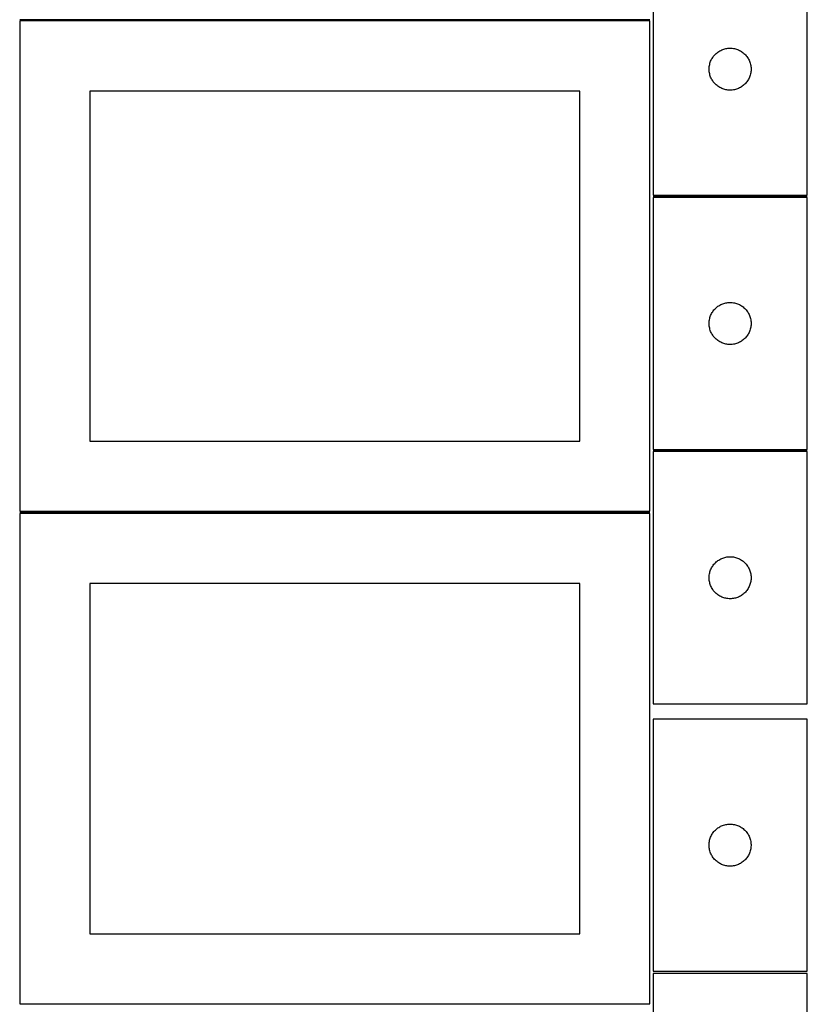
# Model space of a CAD drawing. Header units: millimetres. Extents: x 7 to 1493, y 7 to 2993.
# Tile 3 of 15: x 910 to 1472, y 710 to 1412. Entities that reach past the tile are written whole.
import ezdxf

# ---------------------------------------------------------------- set-up
doc = ezdxf.new("R2010")
doc.units = ezdxf.units.MM
doc.layers.add('COMMON', color=5, linetype='CONTINUOUS', true_color=0x0000ff)
doc.layers.add('CUT', color=7, linetype='CONTINUOUS', true_color=0x000000)

msp = doc.modelspace()

# ---------------------------------------------------------------- linework, layer by layer
at = {"layer": 'COMMON'}
for p, q in [((1359.549609, 1412.291072), (909.549609, 1412.291072)), ((1472.008197, 1286.378571), (1362.008197, 1286.378571)), ((1472.008197, 1104.87857), (1362.008197, 1104.87857)), ((1359.549609, 1060.791071), (909.549609, 1060.791071))]:
    msp.add_line(p, q, dxfattribs=at)
at = {"layer": 'CUT'}
for p, q in [((1362.008197, 1467.128571), (1362.008197, 1287.128571)), ((1472.008197, 1287.128571), (1472.008197, 1467.128571)), ((1359.549609, 1411.541071), (909.549609, 1411.541071)), ((909.549609, 1411.541071), (909.549609, 1061.541071)), ((1359.549609, 1061.541071), (1359.549609, 1411.541071)), ((1412.446474, 1391.418102), (1413.18813, 1391.633987)), ((1413.18813, 1391.633987), (1413.939916, 1391.811406)), ((1413.939916, 1391.811406), (1414.699838, 1391.949889)), ((1414.699838, 1391.949889), (1415.465882, 1392.049069)), ((1415.465882, 1392.049069), (1416.236015, 1392.108682)), ((1416.236015, 1392.108682), (1417.008197, 1392.128571)), ((1417.008197, 1392.128571), (1417.780378, 1392.108682)), ((1417.780378, 1392.108682), (1418.550512, 1392.049069)), ((1418.550512, 1392.049069), (1419.316555, 1391.949889)), ((1419.316555, 1391.949889), (1420.076478, 1391.811406)), ((1420.076478, 1391.811406), (1420.828263, 1391.633987)), ((1420.828263, 1391.633987), (1421.569919, 1391.418102)), ((1403.768015, 1384.178222), (1404.148477, 1384.850463)), ((1404.148477, 1384.850463), (1404.563041, 1385.502227)), ((1404.563041, 1385.502227), (1405.010608, 1386.131785)), ((1405.010608, 1386.131785), (1405.48999, 1386.737469)), ((1405.48999, 1386.737469), (1405.999916, 1387.317671)), ((1405.999916, 1387.317671), (1406.539034, 1387.870854)), ((1406.539034, 1387.870854), (1407.105915, 1388.39555)), ((1407.105915, 1388.39555), (1407.699054, 1388.890368)), ((1407.699054, 1388.890368), (1408.31688, 1389.353996)), ((1408.31688, 1389.353996), (1408.957754, 1389.785204)), ((1408.957754, 1389.785204), (1409.619976, 1390.18285)), ((1409.619976, 1390.18285), (1410.30179, 1390.545877)), ((1410.30179, 1390.545877), (1411.001388, 1390.873325)), ((1411.001388, 1390.873325), (1411.716915, 1391.164323)), ((1411.716915, 1391.164323), (1412.446474, 1391.418102)), ((1421.569919, 1391.418102), (1422.299478, 1391.164323)), ((1422.299478, 1391.164323), (1423.015005, 1390.873325)), ((1423.015005, 1390.873325), (1423.714604, 1390.545877)), ((1423.714604, 1390.545877), (1424.396418, 1390.18285)), ((1424.396418, 1390.18285), (1425.05864, 1389.785204)), ((1425.05864, 1389.785204), (1425.699513, 1389.353996)), ((1425.699513, 1389.353996), (1426.317339, 1388.890368)), ((1426.317339, 1388.890368), (1426.910478, 1388.39555)), ((1426.910478, 1388.39555), (1427.477359, 1387.870854)), ((1427.477359, 1387.870854), (1428.016477, 1387.317671)), ((1428.016477, 1387.317671), (1428.526403, 1386.737469)), ((1428.526403, 1386.737469), (1429.005785, 1386.131785)), ((1429.005785, 1386.131785), (1429.453352, 1385.502227)), ((1429.453352, 1385.502227), (1429.867916, 1384.850463)), ((1429.867916, 1384.850463), (1430.248379, 1384.178222)), ((1402.01317, 1377.51479), (1402.052934, 1378.286203)), ((1402.01317, 1376.742352), (1402.01317, 1377.51479)), ((1402.052934, 1378.286203), (1402.132357, 1379.054546)), ((1402.132357, 1379.054546), (1402.251227, 1379.817782)), ((1402.251227, 1379.817782), (1402.409231, 1380.573887)), ((1402.409231, 1380.573887), (1402.605949, 1381.320855)), ((1402.605949, 1381.320855), (1402.840858, 1382.056707)), ((1402.840858, 1382.056707), (1403.113337, 1382.779489)), ((1403.113337, 1382.779489), (1403.422663, 1383.487287)), ((1403.422663, 1383.487287), (1403.768015, 1384.178222)), ((1430.248379, 1384.178222), (1430.593731, 1383.487287)), ((1430.593731, 1383.487287), (1430.903056, 1382.779489)), ((1430.903056, 1382.779489), (1431.175535, 1382.056707)), ((1431.175535, 1382.056707), (1431.410445, 1381.320855)), ((1431.410445, 1381.320855), (1431.607162, 1380.573887)), ((1431.607162, 1380.573887), (1431.765166, 1379.817782)), ((1431.765166, 1379.817782), (1431.884037, 1379.054546)), ((1431.884037, 1379.054546), (1431.96346, 1378.286203)), ((1431.96346, 1378.286203), (1432.003224, 1377.51479)), ((1432.003224, 1377.51479), (1432.003224, 1376.742352)), ((1402.052934, 1375.970939), (1402.01317, 1376.742352)), ((1402.132357, 1375.202596), (1402.052934, 1375.970939)), ((1402.251227, 1374.43936), (1402.132357, 1375.202596)), ((1402.409231, 1373.683255), (1402.251227, 1374.43936)), ((1402.605949, 1372.936286), (1402.409231, 1373.683255)), ((1402.840858, 1372.200435), (1402.605949, 1372.936286)), ((1403.113337, 1371.477653), (1402.840858, 1372.200435)), ((1403.422663, 1370.769855), (1403.113337, 1371.477653)), ((1403.768015, 1370.07892), (1403.422663, 1370.769855)), ((1430.593731, 1370.769855), (1430.248379, 1370.07892)), ((1430.903056, 1371.477653), (1430.593731, 1370.769855)), ((1431.175535, 1372.200435), (1430.903056, 1371.477653)), ((1431.410445, 1372.936286), (1431.175535, 1372.200435)), ((1431.607162, 1373.683255), (1431.410445, 1372.936286)), ((1431.765166, 1374.43936), (1431.607162, 1373.683255)), ((1431.884037, 1375.202596), (1431.765166, 1374.43936)), ((1431.96346, 1375.970939), (1431.884037, 1375.202596)), ((1432.003224, 1376.742352), (1431.96346, 1375.970939)), ((1404.148477, 1369.406679), (1403.768015, 1370.07892)), ((1404.563041, 1368.754915), (1404.148477, 1369.406679)), ((1405.010608, 1368.125357), (1404.563041, 1368.754915)), ((1405.48999, 1367.519673), (1405.010608, 1368.125357)), ((1405.999916, 1366.939471), (1405.48999, 1367.519673)), ((1406.539034, 1366.386288), (1405.999916, 1366.939471)), ((1407.105915, 1365.861592), (1406.539034, 1366.386288)), ((1407.699054, 1365.366774), (1407.105915, 1365.861592)), ((1408.31688, 1364.903146), (1407.699054, 1365.366774)), ((1408.957754, 1364.471938), (1408.31688, 1364.903146)), ((1409.619976, 1364.074292), (1408.957754, 1364.471938)), ((1410.30179, 1363.711265), (1409.619976, 1364.074292)), ((1411.001388, 1363.383817), (1410.30179, 1363.711265)), ((1423.714604, 1363.711265), (1423.015005, 1363.383817)), ((1424.396418, 1364.074292), (1423.714604, 1363.711265)), ((1425.05864, 1364.471938), (1424.396418, 1364.074292)), ((1425.699513, 1364.903146), (1425.05864, 1364.471938)), ((1426.317339, 1365.366774), (1425.699513, 1364.903146)), ((1426.910478, 1365.861592), (1426.317339, 1365.366774)), ((1427.477359, 1366.386288), (1426.910478, 1365.861592)), ((1428.016477, 1366.939471), (1427.477359, 1366.386288)), ((1428.526403, 1367.519673), (1428.016477, 1366.939471)), ((1429.005785, 1368.125357), (1428.526403, 1367.519673)), ((1429.453352, 1368.754915), (1429.005785, 1368.125357)), ((1429.867916, 1369.406679), (1429.453352, 1368.754915)), ((1430.248379, 1370.07892), (1429.867916, 1369.406679)), ((1309.549609, 1361.541071), (959.549609, 1361.541071)), ((959.549609, 1361.541071), (959.549609, 1111.541071)), ((1309.549609, 1111.541071), (1309.549609, 1361.541071)), ((1411.716915, 1363.092819), (1411.001388, 1363.383817)), ((1412.446474, 1362.83904), (1411.716915, 1363.092819)), ((1413.18813, 1362.623155), (1412.446474, 1362.83904)), ((1413.939916, 1362.445736), (1413.18813, 1362.623155)), ((1414.699838, 1362.307253), (1413.939916, 1362.445736)), ((1415.465882, 1362.208073), (1414.699838, 1362.307253)), ((1416.236015, 1362.14846), (1415.465882, 1362.208073)), ((1417.008197, 1362.128571), (1416.236015, 1362.14846)), ((1417.780378, 1362.14846), (1417.008197, 1362.128571)), ((1418.550512, 1362.208073), (1417.780378, 1362.14846)), ((1419.316555, 1362.307253), (1418.550512, 1362.208073)), ((1420.076478, 1362.445736), (1419.316555, 1362.307253)), ((1420.828263, 1362.623155), (1420.076478, 1362.445736)), ((1421.569919, 1362.83904), (1420.828263, 1362.623155)), ((1422.299478, 1363.092819), (1421.569919, 1362.83904)), ((1423.015005, 1363.383817), (1422.299478, 1363.092819)), ((1362.008197, 1287.128571), (1472.008197, 1287.128571)), ((1362.008197, 1285.62857), (1362.008197, 1105.62857)), ((1472.008197, 1285.62857), (1362.008197, 1285.62857)), ((1472.008197, 1105.62857), (1472.008197, 1285.62857)), ((1409.619976, 1208.682849), (1410.30179, 1209.045876)), ((1410.30179, 1209.045876), (1411.001388, 1209.373324)), ((1411.001388, 1209.373324), (1411.716915, 1209.664322)), ((1411.716915, 1209.664322), (1412.446474, 1209.918101)), ((1412.446474, 1209.918101), (1413.18813, 1210.133986)), ((1413.18813, 1210.133986), (1413.939916, 1210.311405)), ((1413.939916, 1210.311405), (1414.699838, 1210.449888)), ((1414.699838, 1210.449888), (1415.465882, 1210.549068)), ((1415.465882, 1210.549068), (1416.236015, 1210.608681)), ((1416.236015, 1210.608681), (1417.008197, 1210.62857)), ((1417.008197, 1210.62857), (1417.780378, 1210.608681)), ((1417.780378, 1210.608681), (1418.550512, 1210.549068)), ((1418.550512, 1210.549068), (1419.316555, 1210.449888)), ((1419.316555, 1210.449888), (1420.076478, 1210.311405)), ((1420.076478, 1210.311405), (1420.828263, 1210.133986)), ((1420.828263, 1210.133986), (1421.569919, 1209.918101)), ((1421.569919, 1209.918101), (1422.299478, 1209.664322)), ((1422.299478, 1209.664322), (1423.015005, 1209.373324)), ((1423.015005, 1209.373324), (1423.714604, 1209.045876)), ((1423.714604, 1209.045876), (1424.396418, 1208.682849)), ((1403.113337, 1201.279488), (1403.422663, 1201.987286)), ((1403.422663, 1201.987286), (1403.768015, 1202.678221)), ((1403.768015, 1202.678221), (1404.148477, 1203.350462)), ((1404.148477, 1203.350462), (1404.563041, 1204.002226)), ((1404.563041, 1204.002226), (1405.010608, 1204.631784)), ((1405.010608, 1204.631784), (1405.48999, 1205.237468)), ((1405.48999, 1205.237468), (1405.999916, 1205.81767)), ((1405.999916, 1205.81767), (1406.539034, 1206.370853)), ((1406.539034, 1206.370853), (1407.105915, 1206.895549)), ((1407.105915, 1206.895549), (1407.699054, 1207.390367)), ((1407.699054, 1207.390367), (1408.31688, 1207.853995)), ((1408.31688, 1207.853995), (1408.957754, 1208.285203)), ((1408.957754, 1208.285203), (1409.619976, 1208.682849)), ((1424.396418, 1208.682849), (1425.05864, 1208.285203)), ((1425.05864, 1208.285203), (1425.699513, 1207.853995)), ((1425.699513, 1207.853995), (1426.317339, 1207.390367)), ((1426.317339, 1207.390367), (1426.910478, 1206.895549)), ((1426.910478, 1206.895549), (1427.477359, 1206.370853)), ((1427.477359, 1206.370853), (1428.016477, 1205.81767)), ((1428.016477, 1205.81767), (1428.526403, 1205.237468)), ((1428.526403, 1205.237468), (1429.005785, 1204.631784)), ((1429.005785, 1204.631784), (1429.453352, 1204.002226)), ((1429.453352, 1204.002226), (1429.867916, 1203.350462)), ((1429.867916, 1203.350462), (1430.248379, 1202.678221)), ((1430.248379, 1202.678221), (1430.593731, 1201.987286)), ((1430.593731, 1201.987286), (1430.903056, 1201.279488)), ((1402.01317, 1196.014789), (1402.052934, 1196.786202)), ((1402.01317, 1195.242351), (1402.01317, 1196.014789)), ((1402.052934, 1194.470938), (1402.01317, 1195.242351)), ((1402.052934, 1196.786202), (1402.132357, 1197.554545)), ((1402.132357, 1197.554545), (1402.251227, 1198.317781)), ((1402.251227, 1198.317781), (1402.409231, 1199.073886)), ((1402.409231, 1199.073886), (1402.605949, 1199.820854)), ((1402.605949, 1199.820854), (1402.840858, 1200.556706)), ((1402.840858, 1200.556706), (1403.113337, 1201.279488)), ((1430.903056, 1201.279488), (1431.175535, 1200.556706)), ((1431.175535, 1200.556706), (1431.410445, 1199.820854)), ((1431.410445, 1199.820854), (1431.607162, 1199.073886)), ((1431.607162, 1199.073886), (1431.765166, 1198.317781)), ((1431.765166, 1198.317781), (1431.884037, 1197.554545)), ((1431.884037, 1197.554545), (1431.96346, 1196.786202)), ((1431.96346, 1196.786202), (1432.003224, 1196.014789)), ((1432.003224, 1195.242351), (1431.96346, 1194.470938)), ((1432.003224, 1196.014789), (1432.003224, 1195.242351)), ((1402.132357, 1193.702595), (1402.052934, 1194.470938)), ((1402.251227, 1192.939359), (1402.132357, 1193.702595)), ((1402.409231, 1192.183254), (1402.251227, 1192.939359)), ((1402.605949, 1191.436285), (1402.409231, 1192.183254)), ((1402.840858, 1190.700434), (1402.605949, 1191.436285)), ((1403.113337, 1189.977652), (1402.840858, 1190.700434)), ((1403.422663, 1189.269854), (1403.113337, 1189.977652)), ((1403.768015, 1188.578919), (1403.422663, 1189.269854)), ((1404.148477, 1187.906678), (1403.768015, 1188.578919)), ((1404.563041, 1187.254914), (1404.148477, 1187.906678)), ((1429.867916, 1187.906678), (1429.453352, 1187.254914)), ((1430.248379, 1188.578919), (1429.867916, 1187.906678)), ((1430.593731, 1189.269854), (1430.248379, 1188.578919)), ((1430.903056, 1189.977652), (1430.593731, 1189.269854)), ((1431.175535, 1190.700434), (1430.903056, 1189.977652)), ((1431.410445, 1191.436285), (1431.175535, 1190.700434)), ((1431.607162, 1192.183254), (1431.410445, 1191.436285)), ((1431.765166, 1192.939359), (1431.607162, 1192.183254)), ((1431.884037, 1193.702595), (1431.765166, 1192.939359)), ((1431.96346, 1194.470938), (1431.884037, 1193.702595)), ((1405.010608, 1186.625356), (1404.563041, 1187.254914)), ((1405.48999, 1186.019672), (1405.010608, 1186.625356)), ((1405.999916, 1185.43947), (1405.48999, 1186.019672)), ((1406.539034, 1184.886287), (1405.999916, 1185.43947)), ((1407.105915, 1184.361591), (1406.539034, 1184.886287)), ((1407.699054, 1183.866773), (1407.105915, 1184.361591)), ((1408.31688, 1183.403145), (1407.699054, 1183.866773)), ((1408.957754, 1182.971937), (1408.31688, 1183.403145)), ((1409.619976, 1182.574291), (1408.957754, 1182.971937)), ((1410.30179, 1182.211264), (1409.619976, 1182.574291)), ((1411.001388, 1181.883816), (1410.30179, 1182.211264)), ((1411.716915, 1181.592818), (1411.001388, 1181.883816)), ((1412.446474, 1181.339039), (1411.716915, 1181.592818)), ((1413.18813, 1181.123154), (1412.446474, 1181.339039)), ((1413.939916, 1180.945735), (1413.18813, 1181.123154)), ((1414.699838, 1180.807252), (1413.939916, 1180.945735)), ((1415.465882, 1180.708072), (1414.699838, 1180.807252)), ((1416.236015, 1180.648459), (1415.465882, 1180.708072)), ((1418.550512, 1180.708072), (1417.780378, 1180.648459)), ((1419.316555, 1180.807252), (1418.550512, 1180.708072)), ((1420.076478, 1180.945735), (1419.316555, 1180.807252)), ((1420.828263, 1181.123154), (1420.076478, 1180.945735)), ((1421.569919, 1181.339039), (1420.828263, 1181.123154)), ((1422.299478, 1181.592818), (1421.569919, 1181.339039)), ((1423.015005, 1181.883816), (1422.299478, 1181.592818)), ((1423.714604, 1182.211264), (1423.015005, 1181.883816)), ((1424.396418, 1182.574291), (1423.714604, 1182.211264)), ((1425.05864, 1182.971937), (1424.396418, 1182.574291)), ((1425.699513, 1183.403145), (1425.05864, 1182.971937)), ((1426.317339, 1183.866773), (1425.699513, 1183.403145)), ((1426.910478, 1184.361591), (1426.317339, 1183.866773)), ((1427.477359, 1184.886287), (1426.910478, 1184.361591)), ((1428.016477, 1185.43947), (1427.477359, 1184.886287)), ((1428.526403, 1186.019672), (1428.016477, 1185.43947)), ((1429.005785, 1186.625356), (1428.526403, 1186.019672)), ((1429.453352, 1187.254914), (1429.005785, 1186.625356)), ((1417.008197, 1180.62857), (1416.236015, 1180.648459)), ((1417.780378, 1180.648459), (1417.008197, 1180.62857)), ((959.549609, 1111.541071), (1309.549609, 1111.541071)), ((1362.008197, 1105.62857), (1472.008197, 1105.62857)), ((1472.008197, 1104.128569), (1362.008197, 1104.128569)), ((1362.008197, 1104.128569), (1362.008197, 924.128569)), ((1472.008197, 924.128569), (1472.008197, 1104.128569)), ((909.549609, 1061.541071), (1359.549609, 1061.541071)), ((1359.549609, 1060.04107), (909.549609, 1060.04107)), ((909.549609, 1060.04107), (909.549609, 710.04107)), ((1359.549609, 710.04107), (1359.549609, 1060.04107)), ((1407.699054, 1025.890366), (1408.31688, 1026.353994)), ((1408.31688, 1026.353994), (1408.957754, 1026.785202)), ((1408.957754, 1026.785202), (1409.619976, 1027.182848)), ((1409.619976, 1027.182848), (1410.30179, 1027.545875)), ((1410.30179, 1027.545875), (1411.001388, 1027.873323)), ((1411.001388, 1027.873323), (1411.716915, 1028.164321)), ((1411.716915, 1028.164321), (1412.446474, 1028.4181)), ((1412.446474, 1028.4181), (1413.18813, 1028.633985)), ((1413.18813, 1028.633985), (1413.939916, 1028.811404)), ((1413.939916, 1028.811404), (1414.699838, 1028.949887)), ((1414.699838, 1028.949887), (1415.465882, 1029.049067)), ((1415.465882, 1029.049067), (1416.236015, 1029.10868)), ((1416.236015, 1029.10868), (1417.008197, 1029.128569)), ((1417.008197, 1029.128569), (1417.780378, 1029.10868)), ((1417.780378, 1029.10868), (1418.550512, 1029.049067)), ((1418.550512, 1029.049067), (1419.316555, 1028.949887)), ((1419.316555, 1028.949887), (1420.076478, 1028.811404)), ((1420.076478, 1028.811404), (1420.828263, 1028.633985)), ((1420.828263, 1028.633985), (1421.569919, 1028.4181)), ((1421.569919, 1028.4181), (1422.299478, 1028.164321)), ((1422.299478, 1028.164321), (1423.015005, 1027.873323)), ((1423.015005, 1027.873323), (1423.714604, 1027.545875)), ((1423.714604, 1027.545875), (1424.396418, 1027.182848)), ((1424.396418, 1027.182848), (1425.05864, 1026.785202)), ((1425.05864, 1026.785202), (1425.699513, 1026.353994)), ((1425.699513, 1026.353994), (1426.317339, 1025.890366)), ((1402.605949, 1018.320853), (1402.840858, 1019.056705)), ((1402.840858, 1019.056705), (1403.113337, 1019.779487)), ((1403.113337, 1019.779487), (1403.422663, 1020.487285)), ((1403.422663, 1020.487285), (1403.768015, 1021.17822)), ((1403.768015, 1021.17822), (1404.148477, 1021.850461)), ((1404.148477, 1021.850461), (1404.563041, 1022.502225)), ((1404.563041, 1022.502225), (1405.010608, 1023.131783)), ((1405.010608, 1023.131783), (1405.48999, 1023.737467)), ((1405.48999, 1023.737467), (1405.999916, 1024.317669)), ((1405.999916, 1024.317669), (1406.539034, 1024.870852)), ((1406.539034, 1024.870852), (1407.105915, 1025.395548)), ((1407.105915, 1025.395548), (1407.699054, 1025.890366)), ((1426.317339, 1025.890366), (1426.910478, 1025.395548)), ((1426.910478, 1025.395548), (1427.477359, 1024.870852)), ((1427.477359, 1024.870852), (1428.016477, 1024.317669)), ((1428.016477, 1024.317669), (1428.526403, 1023.737467)), ((1428.526403, 1023.737467), (1429.005785, 1023.131783)), ((1429.005785, 1023.131783), (1429.453352, 1022.502225)), ((1429.453352, 1022.502225), (1429.867916, 1021.850461)), ((1429.867916, 1021.850461), (1430.248379, 1021.17822)), ((1430.248379, 1021.17822), (1430.593731, 1020.487285)), ((1430.593731, 1020.487285), (1430.903056, 1019.779487)), ((1430.903056, 1019.779487), (1431.175535, 1019.056705)), ((1431.175535, 1019.056705), (1431.410445, 1018.320853)), ((1402.01317, 1014.514788), (1402.052934, 1015.286201)), ((1402.01317, 1013.74235), (1402.01317, 1014.514788)), ((1402.052934, 1012.970937), (1402.01317, 1013.74235)), ((1402.052934, 1015.286201), (1402.132357, 1016.054544)), ((1402.132357, 1012.202594), (1402.052934, 1012.970937)), ((1402.132357, 1016.054544), (1402.251227, 1016.81778)), ((1402.251227, 1011.439358), (1402.132357, 1012.202594)), ((1402.251227, 1016.81778), (1402.409231, 1017.573885)), ((1402.409231, 1017.573885), (1402.605949, 1018.320853)), ((1431.410445, 1018.320853), (1431.607162, 1017.573885)), ((1431.607162, 1017.573885), (1431.765166, 1016.81778)), ((1431.765166, 1016.81778), (1431.884037, 1016.054544)), ((1431.884037, 1012.202594), (1431.765166, 1011.439358)), ((1431.884037, 1016.054544), (1431.96346, 1015.286201)), ((1431.96346, 1012.970937), (1431.884037, 1012.202594)), ((1431.96346, 1015.286201), (1432.003224, 1014.514788)), ((1432.003224, 1013.74235), (1431.96346, 1012.970937)), ((1432.003224, 1014.514788), (1432.003224, 1013.74235)), ((1309.549609, 1010.04107), (959.549609, 1010.04107)), ((959.549609, 1010.04107), (959.549609, 760.04107)), ((1309.549609, 760.04107), (1309.549609, 1010.04107)), ((1402.409231, 1010.683253), (1402.251227, 1011.439358)), ((1402.605949, 1009.936284), (1402.409231, 1010.683253)), ((1402.840858, 1009.200433), (1402.605949, 1009.936284)), ((1403.113337, 1008.477651), (1402.840858, 1009.200433)), ((1403.422663, 1007.769853), (1403.113337, 1008.477651)), ((1403.768015, 1007.078918), (1403.422663, 1007.769853)), ((1404.148477, 1006.406677), (1403.768015, 1007.078918)), ((1404.563041, 1005.754913), (1404.148477, 1006.406677)), ((1405.010608, 1005.125355), (1404.563041, 1005.754913)), ((1405.48999, 1004.519671), (1405.010608, 1005.125355)), ((1429.005785, 1005.125355), (1428.526403, 1004.519671)), ((1429.453352, 1005.754913), (1429.005785, 1005.125355)), ((1429.867916, 1006.406677), (1429.453352, 1005.754913)), ((1430.248379, 1007.078918), (1429.867916, 1006.406677)), ((1430.593731, 1007.769853), (1430.248379, 1007.078918)), ((1430.903056, 1008.477651), (1430.593731, 1007.769853)), ((1431.175535, 1009.200433), (1430.903056, 1008.477651)), ((1431.410445, 1009.936284), (1431.175535, 1009.200433)), ((1431.607162, 1010.683253), (1431.410445, 1009.936284)), ((1431.765166, 1011.439358), (1431.607162, 1010.683253)), ((1405.999916, 1003.939469), (1405.48999, 1004.519671)), ((1406.539034, 1003.386286), (1405.999916, 1003.939469)), ((1407.105915, 1002.86159), (1406.539034, 1003.386286)), ((1407.699054, 1002.366772), (1407.105915, 1002.86159)), ((1408.31688, 1001.903144), (1407.699054, 1002.366772)), ((1408.957754, 1001.471936), (1408.31688, 1001.903144)), ((1409.619976, 1001.07429), (1408.957754, 1001.471936)), ((1410.30179, 1000.711263), (1409.619976, 1001.07429)), ((1411.001388, 1000.383815), (1410.30179, 1000.711263)), ((1411.716915, 1000.092817), (1411.001388, 1000.383815)), ((1412.446474, 999.839038), (1411.716915, 1000.092817)), ((1413.18813, 999.623153), (1412.446474, 999.839038)), ((1413.939916, 999.445734), (1413.18813, 999.623153)), ((1414.699838, 999.307251), (1413.939916, 999.445734)), ((1415.465882, 999.208071), (1414.699838, 999.307251)), ((1416.236015, 999.148458), (1415.465882, 999.208071)), ((1417.008197, 999.128569), (1416.236015, 999.148458)), ((1417.780378, 999.148458), (1417.008197, 999.128569)), ((1418.550512, 999.208071), (1417.780378, 999.148458)), ((1419.316555, 999.307251), (1418.550512, 999.208071)), ((1420.076478, 999.445734), (1419.316555, 999.307251)), ((1420.828263, 999.623153), (1420.076478, 999.445734)), ((1421.569919, 999.839038), (1420.828263, 999.623153)), ((1422.299478, 1000.092817), (1421.569919, 999.839038)), ((1423.015005, 1000.383815), (1422.299478, 1000.092817)), ((1423.714604, 1000.711263), (1423.015005, 1000.383815)), ((1424.396418, 1001.07429), (1423.714604, 1000.711263)), ((1425.05864, 1001.471936), (1424.396418, 1001.07429)), ((1425.699513, 1001.903144), (1425.05864, 1001.471936)), ((1426.317339, 1002.366772), (1425.699513, 1001.903144)), ((1426.910478, 1002.86159), (1426.317339, 1002.366772)), ((1427.477359, 1003.386286), (1426.910478, 1002.86159)), ((1428.016477, 1003.939469), (1427.477359, 1003.386286)), ((1428.526403, 1004.519671), (1428.016477, 1003.939469)), ((1362.008197, 924.128569), (1472.008197, 924.128569)), ((1361.95888, 913.284023), (1361.95888, 733.284023)), ((1471.95888, 913.284023), (1361.95888, 913.284023)), ((1471.95888, 733.284023), (1471.95888, 913.284023)), ((1408.908437, 835.940656), (1409.570659, 836.338301)), ((1409.570659, 836.338301), (1410.252473, 836.701329)), ((1410.252473, 836.701329), (1410.952072, 837.028776)), ((1410.952072, 837.028776), (1411.667599, 837.319775)), ((1411.667599, 837.319775), (1412.397158, 837.573553)), ((1412.397158, 837.573553), (1413.138813, 837.789439)), ((1413.138813, 837.789439), (1413.890599, 837.966858)), ((1413.890599, 837.966858), (1414.650522, 838.105341)), ((1414.650522, 838.105341), (1415.416565, 838.204521)), ((1415.416565, 838.204521), (1416.186699, 838.264134)), ((1416.186699, 838.264134), (1416.95888, 838.284023)), ((1416.95888, 838.284023), (1417.731062, 838.264134)), ((1417.731062, 838.264134), (1418.501195, 838.204521)), ((1418.501195, 838.204521), (1419.267239, 838.105341)), ((1419.267239, 838.105341), (1420.027161, 837.966858)), ((1420.027161, 837.966858), (1420.778947, 837.789439)), ((1420.778947, 837.789439), (1421.520603, 837.573553)), ((1421.520603, 837.573553), (1422.250162, 837.319775)), ((1422.250162, 837.319775), (1422.965689, 837.028776)), ((1422.965689, 837.028776), (1423.665287, 836.701329)), ((1423.665287, 836.701329), (1424.347101, 836.338301)), ((1424.347101, 836.338301), (1425.009323, 835.940656)), ((1403.064021, 828.934941), (1403.373346, 829.642739)), ((1403.373346, 829.642739), (1403.718698, 830.333674)), ((1403.718698, 830.333674), (1404.099161, 831.005915)), ((1404.099161, 831.005915), (1404.513725, 831.657679)), ((1404.513725, 831.657679), (1404.961292, 832.287237)), ((1404.961292, 832.287237), (1405.440674, 832.89292)), ((1405.440674, 832.89292), (1405.9506, 833.473123)), ((1405.9506, 833.473123), (1406.489718, 834.026306)), ((1406.489718, 834.026306), (1407.056598, 834.551002)), ((1407.056598, 834.551002), (1407.649738, 835.04582)), ((1407.649738, 835.04582), (1408.267564, 835.509448)), ((1408.267564, 835.509448), (1408.908437, 835.940656)), ((1425.009323, 835.940656), (1425.650197, 835.509448)), ((1425.650197, 835.509448), (1426.268022, 835.04582)), ((1426.268022, 835.04582), (1426.861162, 834.551002)), ((1426.861162, 834.551002), (1427.428043, 834.026306)), ((1427.428043, 834.026306), (1427.967161, 833.473123)), ((1427.967161, 833.473123), (1428.477087, 832.89292)), ((1428.477087, 832.89292), (1428.956469, 832.287237)), ((1428.956469, 832.287237), (1429.404035, 831.657679)), ((1429.404035, 831.657679), (1429.8186, 831.005915)), ((1429.8186, 831.005915), (1430.199062, 830.333674)), ((1430.199062, 830.333674), (1430.544414, 829.642739)), ((1430.544414, 829.642739), (1430.85374, 828.934941)), ((1401.963853, 823.670241), (1402.003617, 824.441655)), ((1401.963853, 822.897804), (1401.963853, 823.670241)), ((1402.003617, 822.126391), (1401.963853, 822.897804)), ((1402.003617, 824.441655), (1402.08304, 825.209998)), ((1402.08304, 825.209998), (1402.201911, 825.973234)), ((1402.201911, 825.973234), (1402.359915, 826.729339)), ((1402.359915, 826.729339), (1402.556632, 827.476307)), ((1402.556632, 827.476307), (1402.791542, 828.212158)), ((1402.791542, 828.212158), (1403.064021, 828.934941)), ((1430.85374, 828.934941), (1431.126219, 828.212158)), ((1431.126219, 828.212158), (1431.361128, 827.476307)), ((1431.361128, 827.476307), (1431.557846, 826.729339)), ((1431.557846, 826.729339), (1431.71585, 825.973234)), ((1431.71585, 825.973234), (1431.83472, 825.209998)), ((1431.83472, 825.209998), (1431.914143, 824.441655)), ((1431.914143, 824.441655), (1431.953907, 823.670241)), ((1431.953907, 822.897804), (1431.914143, 822.126391)), ((1431.953907, 823.670241), (1431.953907, 822.897804)), ((1402.08304, 821.358047), (1402.003617, 822.126391)), ((1402.201911, 820.594811), (1402.08304, 821.358047)), ((1402.359915, 819.838707), (1402.201911, 820.594811)), ((1402.556632, 819.091738), (1402.359915, 819.838707)), ((1402.791542, 818.355887), (1402.556632, 819.091738)), ((1403.064021, 817.633104), (1402.791542, 818.355887)), ((1403.373346, 816.925307), (1403.064021, 817.633104)), ((1403.718698, 816.234372), (1403.373346, 816.925307)), ((1404.099161, 815.562131), (1403.718698, 816.234372)), ((1404.513725, 814.910367), (1404.099161, 815.562131)), ((1429.8186, 815.562131), (1429.404035, 814.910367)), ((1430.199062, 816.234372), (1429.8186, 815.562131)), ((1430.544414, 816.925307), (1430.199062, 816.234372)), ((1430.85374, 817.633104), (1430.544414, 816.925307)), ((1431.126219, 818.355887), (1430.85374, 817.633104)), ((1431.361128, 819.091738), (1431.126219, 818.355887)), ((1431.557846, 819.838707), (1431.361128, 819.091738)), ((1431.71585, 820.594811), (1431.557846, 819.838707)), ((1431.83472, 821.358047), (1431.71585, 820.594811)), ((1431.914143, 822.126391), (1431.83472, 821.358047)), ((1404.961292, 814.280808), (1404.513725, 814.910367)), ((1405.440674, 813.675125), (1404.961292, 814.280808)), ((1405.9506, 813.094923), (1405.440674, 813.675125)), ((1406.489718, 812.54174), (1405.9506, 813.094923)), ((1407.056598, 812.017044), (1406.489718, 812.54174)), ((1407.649738, 811.522226), (1407.056598, 812.017044)), ((1408.267564, 811.058598), (1407.649738, 811.522226)), ((1408.908437, 810.627389), (1408.267564, 811.058598)), ((1409.570659, 810.229744), (1408.908437, 810.627389)), ((1410.252473, 809.866716), (1409.570659, 810.229744)), ((1410.952072, 809.539269), (1410.252473, 809.866716)), ((1411.667599, 809.24827), (1410.952072, 809.539269)), ((1412.397158, 808.994492), (1411.667599, 809.24827)), ((1413.138813, 808.778607), (1412.397158, 808.994492)), ((1413.890599, 808.601187), (1413.138813, 808.778607)), ((1414.650522, 808.462704), (1413.890599, 808.601187)), ((1415.416565, 808.363525), (1414.650522, 808.462704)), ((1416.186699, 808.303911), (1415.416565, 808.363525)), ((1416.95888, 808.284023), (1416.186699, 808.303911)), ((1417.731062, 808.303911), (1416.95888, 808.284023)), ((1418.501195, 808.363525), (1417.731062, 808.303911)), ((1419.267239, 808.462704), (1418.501195, 808.363525)), ((1420.027161, 808.601187), (1419.267239, 808.462704)), ((1420.778947, 808.778607), (1420.027161, 808.601187)), ((1421.520603, 808.994492), (1420.778947, 808.778607)), ((1422.250162, 809.24827), (1421.520603, 808.994492)), ((1422.965689, 809.539269), (1422.250162, 809.24827)), ((1423.665287, 809.866716), (1422.965689, 809.539269)), ((1424.347101, 810.229744), (1423.665287, 809.866716)), ((1425.009323, 810.627389), (1424.347101, 810.229744)), ((1425.650197, 811.058598), (1425.009323, 810.627389)), ((1426.268022, 811.522226), (1425.650197, 811.058598)), ((1426.861162, 812.017044), (1426.268022, 811.522226)), ((1427.428043, 812.54174), (1426.861162, 812.017044)), ((1427.967161, 813.094923), (1427.428043, 812.54174)), ((1428.477087, 813.675125), (1427.967161, 813.094923)), ((1428.956469, 814.280808), (1428.477087, 813.675125)), ((1429.404035, 814.910367), (1428.956469, 814.280808)), ((959.549609, 760.04107), (1309.549609, 760.04107)), ((1361.95888, 733.284023), (1471.95888, 733.284023)), ((1472.153491, 731.750458), (1362.153491, 731.750458)), ((1362.153491, 731.750458), (1362.153491, 551.750458)), ((1472.153491, 551.750458), (1472.153491, 731.750458)), ((909.549609, 710.04107), (1359.549609, 710.04107))]:
    msp.add_line(p, q, dxfattribs=at)

doc.saveas('drawing.dxf')
